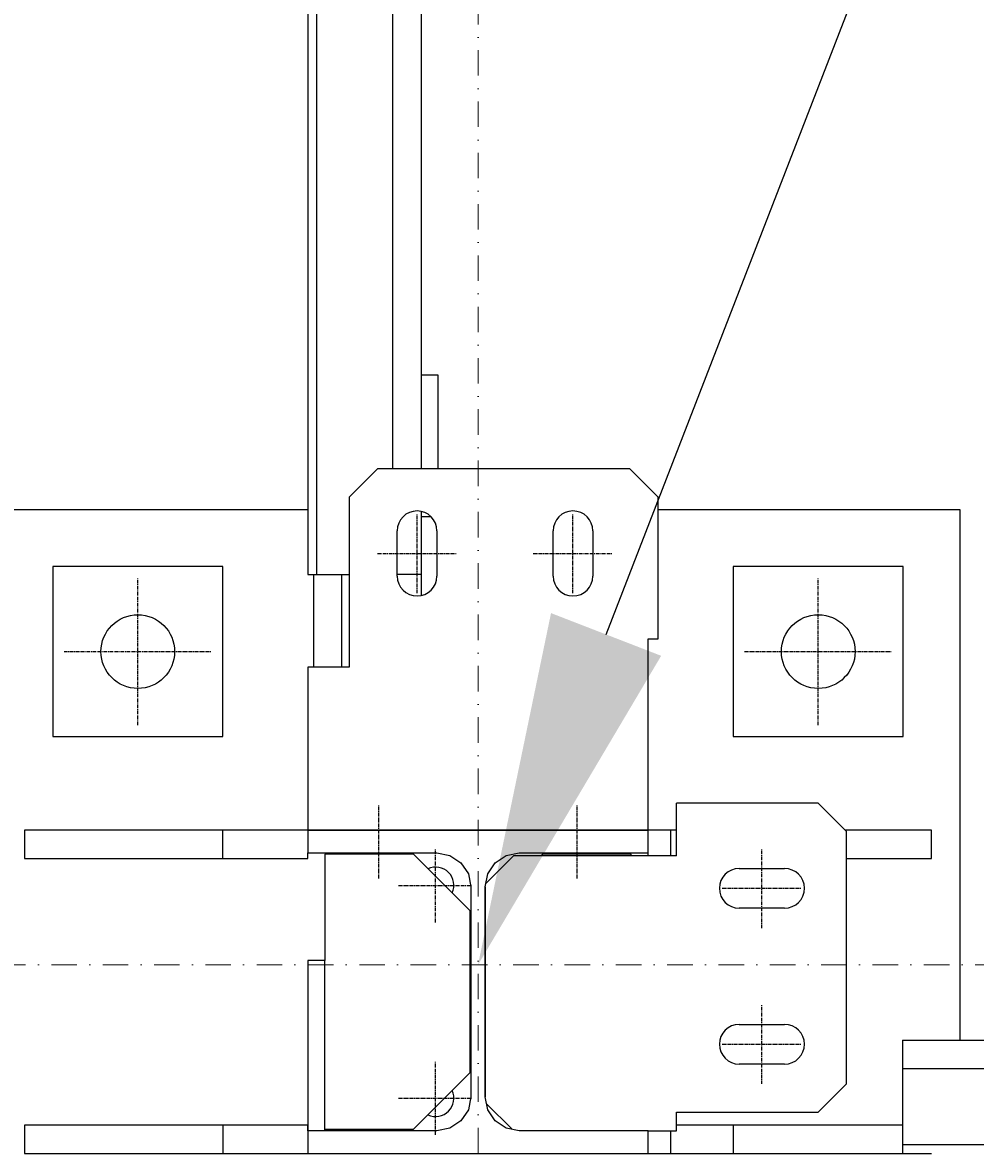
# Model space of a CAD drawing. Header units: millimetres. Extents: x 4047 to 23472, y 1613 to 16682.
# Tile 7 of 86: x 8025 to 8361, y 4569 to 4968. Entities that reach past the tile are written whole.
import ezdxf

# ---------------------------------------------------------------- set-up
doc = ezdxf.new("R2010")
doc.units = ezdxf.units.MM
doc.linetypes.add('CENTER', pattern=[2, 1.25, -0.25, 0.25, -0.25])
doc.linetypes.add('Kropki i Kreski', pattern=[360, 180, -90, 0, -90])
doc.layers.add('Osie_Nr_pióra__101_Nr_pióra__7', color=3, linetype='Continuous', lineweight=18)
for name, color, linetype in [('Rbcs_EX_Osie', 7, 'Continuous'), ('Rbcs_EX_Profile', 7, 'Continuous'), ('Rbcs_EX_Wymiary', 7, 'Continuous')]:
    doc.layers.add(name, color=color, linetype=linetype)
doc.styles.add('RBCS_dim', font='isocpeur.ttf', dxfattribs={"width": 0.9, "oblique": 5})
doc.dimstyles.new('Copy of RBCS_STANDARD', dxfattribs={"dimtxt": 2.5, "dimasz": 2.5, "dimexe": 2, "dimexo": 5, "dimgap": 0.5, "dimtad": 1, "dimdec": 0, "dimtxsty": 'RBCS_dim', "dimblk": 'OBLIQUE', "dimcen": 2.5, "dimclrd": 3, "dimclre": 3, "dimclrt": 6, "dimadec": 0, "dimazin": 0, "dimtfac": 1, "dimtdec": 0, "dimtix": 1, "dimtmove": 0, "dimatfit": 3, "dimfxl": 2, "dimfxlon": 1, "dimarcsym": 0})

# ---------------------------------------------------------------- blocks, each defined once
blk = doc.blocks.new('_OBLIQUE')
at = {"color": 0, "linetype": 'ByBlock'}
blk.add_line((-0.5, -0.5), (0.5, 0.5), dxfattribs=at)
blk = doc.blocks.new('*D283')
at = {"layer": 'Defpoints', "color": 0, "lineweight": 25, "transparency": 16777216}
for p in [(8352.82, 9069.61), (6347.64, 4635.61), (8355.81, 4635.61)]:
    blk.add_point(p, dxfattribs=at)
at = {"layer": 'Rbcs_EX_Wymiary', "color": 3, "lineweight": -2, "transparency": 16777216}
for p, q in [((6447.64, 9069.61), (6247.64, 9069.61)), ((6347.64, 9069.61), (6347.64, 4635.61)), ((6447.64, 4635.61), (6247.64, 4635.61))]:
    blk.add_line(p, q, dxfattribs=at)
at = {"layer": 'Rbcs_EX_Wymiary', "color": 3, "lineweight": -2, "transparency": 16777216, "xscale": 125, "yscale": 125, "zscale": 125}
for p, rotation in [((6347.64, 9069.61), 90), ((6347.64, 4635.61), 270)]:
    blk.add_blockref('_OBLIQUE', p, dxfattribs=dict(at, rotation=rotation))
at = {"layer": 'Rbcs_EX_Wymiary', "color": 6, "transparency": 16777216, "insert": (6260.14, 6852.61), "char_height": 125, "attachment_point": 5, "rotation": 90, "style": 'RBCS_dim'}
blk.add_mtext('4434', dxfattribs=at)
blk = doc.blocks.new('*D284')
at = {"layer": 'Defpoints', "color": 0, "lineweight": 25, "transparency": 16777216}
for p in [(8355.81, 4635.61), (6347.64, 4456.11), (8355.81, 4456.11)]:
    blk.add_point(p, dxfattribs=at)
at = {"layer": 'Rbcs_EX_Wymiary', "color": 3, "lineweight": -2, "transparency": 16777216}
for p, q in [((6347.64, 4635.61), (6347.64, 4760.61)), ((6447.64, 4635.61), (6247.64, 4635.61)), ((6347.64, 4635.61), (6347.64, 4456.11)), ((6447.64, 4456.11), (6247.64, 4456.11)), ((6347.64, 4456.11), (6347.64, 4331.11))]:
    blk.add_line(p, q, dxfattribs=at)
at = {"layer": 'Rbcs_EX_Wymiary', "color": 3, "lineweight": -2, "transparency": 16777216, "xscale": 125, "yscale": 125, "zscale": 125}
for p, rotation in [((6347.64, 4635.61), 270), ((6347.64, 4456.11), 90)]:
    blk.add_blockref('_OBLIQUE', p, dxfattribs=dict(at, rotation=rotation))
at = {"layer": 'Rbcs_EX_Wymiary', "color": 6, "transparency": 16777216, "insert": (6260.14, 4545.86), "char_height": 125, "attachment_point": 5, "rotation": 90, "style": 'RBCS_dim'}
blk.add_mtext('179', dxfattribs=at)

msp = doc.modelspace()

# ---------------------------------------------------------------- linework, layer by layer
at = {"layer": 'Osie_Nr_pióra__101_Nr_pióra__7', "linetype": 'Kropki i Kreski', "ltscale": 0.05}
for p, q in [((8185.81, 2125.67), (8185.83, 14790.72)), ((4560.15, 4635.62), (22959, 4635.58))]:
    msp.add_line(p, q, dxfattribs=at)
at = {"layer": 'Rbcs_EX_Osie', "color": 5, "linetype": 'CENTER'}
for p, q in [((8164.31, 4766.73), (8164.31, 4794.73)), ((8219.31, 4766.73), (8219.31, 4794.73)), ((8150.31, 4780.73), (8178.31, 4780.73)), ((8205.31, 4780.73), (8233.31, 4780.73)), ((8065.81, 4720.11), (8065.81, 4772.11)), ((8305.81, 4720.11), (8305.81, 4772.11)), ((8039.81, 4746.11), (8091.81, 4746.11)), ((8279.81, 4746.11), (8331.81, 4746.11)), ((8150.81, 4666.11), (8150.81, 4692.11)), ((8150.81, 4666.11), (8150.81, 4692.11)), ((8220.81, 4666.11), (8220.81, 4692.11)), ((8220.81, 4666.11), (8220.81, 4692.11)), ((8170.81, 4650.61), (8170.81, 4676.61)), ((8285.94, 4648.61), (8285.94, 4676.61)), ((8157.81, 4663.61), (8183.81, 4663.61)), ((8271.94, 4662.61), (8299.94, 4662.61)), ((8285.94, 4593.61), (8285.94, 4621.61)), ((8271.94, 4607.61), (8299.94, 4607.61)), ((8170.81, 4575.61), (8170.81, 4601.61)), ((8157.81, 4588.61), (8183.81, 4588.61))]:
    msp.add_line(p, q, dxfattribs=at)
at = {"layer": 'Rbcs_EX_Profile'}
for p, q in [((8125.82, 8919.86), (8125.82, 4773.36)), ((8128.82, 8919.86), (8128.82, 4773.36)), ((8155.82, 4810.61), (8155.82, 8919.86)), ((8165.82, 4843.61), (8165.82, 8849.61)), ((8171.81, 4843.61), (8165.81, 4843.61)), ((8165.81, 4843.61), (8165.81, 4810.61)), ((8171.81, 4810.61), (8171.81, 4843.61)), ((8150.31, 4810.61), (8140.31, 4800.61)), ((8239.31, 4810.61), (8150.31, 4810.61)), ((8249.31, 4800.61), (8239.31, 4810.61)), ((8140.31, 4800.61), (8140.31, 4740.61)), ((8249.31, 4750.61), (8249.31, 4800.61)), ((8125.81, 4796.11), (8015.81, 4796.11)), ((8165.81, 4795.43), (8165.81, 4793.61)), ((8355.81, 4796.11), (8249.31, 4796.11)), ((8355.81, 4609.09), (8355.81, 4796.11)), ((8169.31, 4793.61), (8165.81, 4793.61)), ((8165.81, 4793.61), (8165.81, 4766.03)), ((8157.31, 4772.73), (8157.31, 4788.73)), ((8171.31, 4788.73), (8171.31, 4772.73)), ((8212.31, 4772.73), (8212.31, 4788.73)), ((8226.31, 4788.73), (8226.31, 4772.73)), ((8095.81, 4776.11), (8035.81, 4776.11)), ((8035.81, 4776.11), (8035.81, 4716.11)), ((8095.81, 4716.11), (8095.81, 4776.11)), ((8335.81, 4776.11), (8275.81, 4776.11)), ((8275.81, 4776.11), (8275.81, 4716.11)), ((8335.81, 4716.11), (8335.81, 4776.11)), ((8125.81, 4773.36), (8140.31, 4773.36)), ((8127.81, 4773.36), (8127.81, 4740.61)), ((8137.81, 4740.61), (8137.81, 4773.36)), ((8165.81, 4773.36), (8157.31, 4773.36)), ((8245.81, 4750.61), (8249.31, 4750.61)), ((8245.81, 4683.11), (8245.81, 4750.61)), ((8140.31, 4740.61), (8125.81, 4740.61)), ((8125.81, 4740.61), (8125.81, 4683.11)), ((8035.81, 4716.11), (8095.81, 4716.11)), ((8275.81, 4716.11), (8335.81, 4716.11)), ((8305.81, 4692.61), (8255.81, 4692.61)), ((8255.81, 4674.11), (8255.81, 4692.61)), ((8315.81, 4682.61), (8305.81, 4692.61)), ((8025.81, 4683.11), (8025.81, 4673.11)), ((8125.81, 4683.11), (8025.81, 4683.11)), ((8095.81, 4673.11), (8095.81, 4683.11)), ((8125.81, 4683.11), (8245.81, 4683.11)), ((8245.81, 4683.11), (8125.81, 4683.11)), ((8125.81, 4683.11), (8125.81, 4675.11)), ((8253.81, 4683.11), (8245.81, 4683.11)), ((8245.81, 4675.11), (8245.81, 4683.11)), ((8253.81, 4674.11), (8253.81, 4683.11)), ((8255.81, 4683.11), (8253.81, 4683.11)), ((8345.81, 4683.11), (8315.31, 4683.11)), ((8345.81, 4673.11), (8345.81, 4683.11)), ((8315.81, 4593.61), (8315.81, 4682.61)), ((8125.81, 4673.11), (8125.81, 4675.11)), ((8125.81, 4675.11), (8171.31, 4675.11)), ((8171.31, 4675.11), (8175.9, 4674.19)), ((8195.72, 4674.19), (8200.31, 4675.11)), ((8200.31, 4675.11), (8245.81, 4675.11)), ((8245.81, 4674.11), (8245.81, 4675.11)), ((8025.81, 4673.11), (8125.81, 4673.11)), ((8163.06, 4674.61), (8131.81, 4674.61)), ((8131.81, 4674.61), (8131.81, 4637.11)), ((8183.06, 4654.61), (8163.06, 4674.61)), ((8175.9, 4674.19), (8179.8, 4671.59)), ((8179.8, 4671.59), (8182.4, 4667.7)), ((8198.31, 4674.11), (8188.56, 4664.36)), ((8189.22, 4667.7), (8191.83, 4671.59)), ((8191.83, 4671.59), (8195.72, 4674.19)), ((8255.81, 4674.11), (8198.31, 4674.11)), ((8208.56, 4674.61), (8208.06, 4674.11)), ((8239.81, 4674.61), (8208.56, 4674.61)), ((8239.81, 4674.11), (8239.81, 4674.61)), ((8315.81, 4673.11), (8345.81, 4673.11)), ((8182.4, 4667.7), (8183.31, 4663.11)), ((8188.31, 4663.11), (8189.22, 4667.7)), ((8277.94, 4669.61), (8293.94, 4669.61)), ((8183.31, 4663.11), (8183.31, 4589.11)), ((8188.31, 4663.11), (8188.31, 4589.11)), ((8188.31, 4589.11), (8188.31, 4663.11)), ((8293.94, 4655.61), (8277.94, 4655.61)), ((8183.06, 4597.61), (8183.06, 4654.61)), ((8131.81, 4637.11), (8125.81, 4637.11)), ((8125.81, 4637.11), (8125.81, 4577.11)), ((8131.81, 4577.11), (8131.81, 4637.11)), ((8277.94, 4614.61), (8293.94, 4614.61)), ((8335.56, 4609.09), (11350.81, 4609.08)), ((8335.56, 4609.09), (8335.56, 4579.09)), ((8293.94, 4600.61), (8277.94, 4600.61)), ((8335.56, 4599.09), (11421.06, 4599.08)), ((8163.06, 4577.61), (8183.06, 4597.61)), ((8305.81, 4583.61), (8315.81, 4593.61)), ((8183.31, 4589.11), (8182.4, 4584.52)), ((8189.22, 4584.52), (8188.31, 4589.11)), ((8182.4, 4584.52), (8179.8, 4580.62)), ((8188.81, 4586.61), (8197.81, 4577.6)), ((8191.83, 4580.62), (8189.22, 4584.52)), ((8255.81, 4583.61), (8305.81, 4583.61)), ((8255.81, 4577.11), (8255.81, 4583.61)), ((8025.81, 4579.11), (8025.81, 4569.11)), ((8125.81, 4579.11), (8025.81, 4579.11)), ((8095.81, 4579.11), (8095.81, 4569.11)), ((8125.81, 4577.11), (8125.81, 4579.11)), ((8179.8, 4580.62), (8175.9, 4578.02)), ((8195.72, 4578.02), (8191.83, 4580.62)), ((8335.56, 4579.11), (8255.81, 4579.11)), ((8275.81, 4579.11), (8275.81, 4569.11)), ((8335.56, 4579.09), (8335.56, 4569.09)), ((8171.31, 4577.11), (8125.81, 4577.11)), ((8125.81, 4577.11), (8125.81, 4569.11)), ((8131.81, 4577.61), (8163.06, 4577.61)), ((8175.9, 4578.02), (8171.31, 4577.11)), ((8200.31, 4577.11), (8195.72, 4578.02)), ((8245.81, 4577.11), (8200.31, 4577.11)), ((8245.81, 4577.11), (8255.81, 4577.11)), ((8245.81, 4569.11), (8245.81, 4577.11)), ((8253.81, 4569.11), (8253.81, 4577.11)), ((11421.06, 4572.09), (8335.56, 4572.09)), ((8025.81, 4569.11), (8125.81, 4569.11)), ((8125.81, 4569.11), (8245.81, 4569.11)), ((8245.81, 4569.11), (8253.81, 4569.11)), ((8253.81, 4569.11), (8345.81, 4569.11))]:
    msp.add_line(p, q, dxfattribs=at)
for centre in [(8065.81, 4746.11), (8305.81, 4746.11)]:
    msp.add_circle(centre, 13, dxfattribs=at)
for centre, radius, start, end in [((8164.31, 4788.73), 7, 0, 180), ((8219.31, 4788.73), 7, 360, 180), ((8164.31, 4772.73), 7, 180, 360), ((8219.31, 4772.73), 7, 180, 0), ((8170.85, 4663.65), 6.45, 335.3745, 114.6255), ((8277.94, 4662.61), 7, 90, 270), ((8293.94, 4662.61), 7, 270, 90), ((8277.94, 4607.61), 7, 90, 270), ((8293.94, 4607.61), 7, 270, 90), ((8170.85, 4588.57), 6.45, 245.3745, 24.6255)]:
    msp.add_arc(centre, radius, start, end, dxfattribs=at)
at = {"layer": 'Rbcs_EX_Wymiary', "color": 3}
msp.add_lwpolyline([(8230.99, 4752.16), (8522.14, 5503.34)], dxfattribs=at)
msp.add_solid([(8211.56, 4759.69), (8185.81, 4635.61), (8250.41, 4744.63)], dxfattribs=at)

# ---------------------------------------------------------------- dimensions: what is measured, and where the dimension line sits
at = {"layer": 'Rbcs_EX_Wymiary'}
for base, p1, p2, picture, middle in [((6347.64, 4635.61), (8352.82, 9069.61), (8355.81, 4635.61), '*D283', (6260.14, 6852.61)), ((6347.6367, 4456.1081), (8355.8113, 4635.6077), (8355.8113, 4456.1081), '*D284', (6260.1367, 4545.8579))]:
    dim = msp.add_linear_dim(base=base, p1=p1, p2=p2, angle=90, dimstyle='Copy of RBCS_STANDARD', dxfattribs=at)
    dim.commit()
    dim.dimension.update_dxf_attribs({"geometry": picture, "text_midpoint": middle})

doc.saveas('drawing.dxf')
